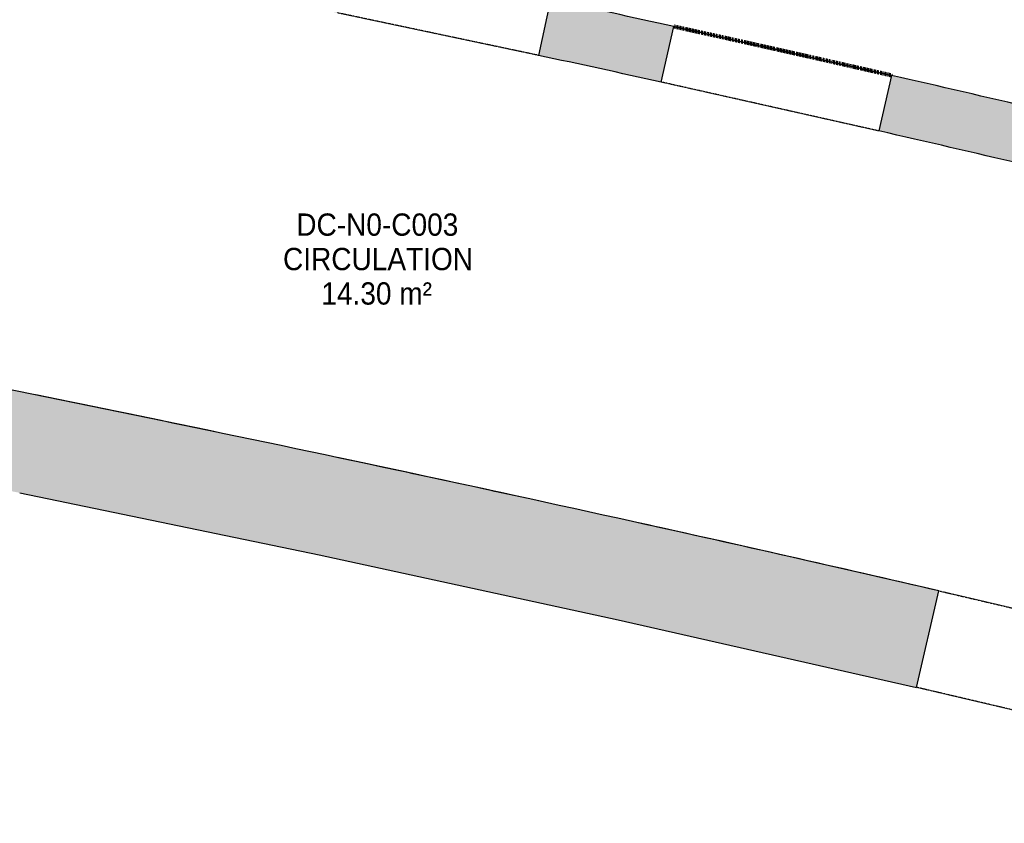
# Model space of a CAD drawing. Header units: millimetres. Extents: x -24070 to 30874, y -36590 to 4541.
# Tile 71 of 86: x 4799 to 8772, y -26829 to -23585. Entities that reach past the tile are written whole.
import ezdxf

# ---------------------------------------------------------------- set-up
doc = ezdxf.new("R2010")
doc.units = ezdxf.units.MM
doc.linetypes.add('Tiret', pattern=[2.5, 1.25, -1.25])
doc.linetypes.add('Tiret_2_', pattern=[2.5, 1.25, -1.25])
doc.layers.add('A-AREA', color=4, linetype='Tiret', lineweight=100, true_color=0x00ffff)
doc.layers.add('A-DOOR-HDLN', color=5, linetype='Tiret', lineweight=25, true_color=0x0000ff)
for name, color, linetype, lineweight in [('A-AREA-IDEN', 7, 'Continuous', 30), ('A-WALL-PATT', 7, 'Continuous', 25), ('BATIEMENT', 7, 'Continuous', 18), ('BATIMENT', 7, 'Continuous', 25), ('SOLS', 7, 'Continuous', 25)]:
    doc.layers.add(name, color=color, linetype=linetype, lineweight=lineweight)
doc.styles.add('Arial', font='arial.ttf', dxfattribs={"width": 0.9, "height": 90})

# ---------------------------------------------------------------- blocks, each defined once
blk = doc.blocks.new('B02_ARC_rvt-1-2021_015_1111_DCE_1_50_N0 FINI_PLB_EG')
at = {"layer": 'A-AREA'}
blk.add_arc((-16003.4, -130034.4), 108972.8, 77.104694, 77.577906, dxfattribs=at)
at = {"layer": 'SOLS'}
for start, end in [(78.229814, 78.545636), (77.673789, 78.023157), (76.978759, 77.50088)]:
    blk.add_arc((-22219.8, -158763.5), 136379.6, start, end, dxfattribs=at)
blk = doc.blocks.new('Ouverture en rectangle - Ouverture en rectangle _83x207_-3216016-2021_015_1111_DCE_1_50_N0 FINI_PLB_EG')
at = {"layer": 'A-DOOR-HDLN', "linetype": 'Tiret_2_'}
for p, q in [((-415, 115), (415, 115)), ((415, -115), (-415, -115))]:
    blk.add_line(p, q, dxfattribs=at)
blk = doc.blocks.new('Ouverture en rectangle - Ouverture en rectangle _90x207_-3216260-2021_015_1111_DCE_1_50_N0 FINI_PLB_EG')
at = {"layer": 'A-DOOR-HDLN', "linetype": 'Tiret_2_'}
for p, q in [((-450, 115), (450, 115)), ((450, -115), (-450, -115))]:
    blk.add_line(p, q, dxfattribs=at)
blk = doc.blocks.new('Ouverture en rectangle - Ouverture en rectangle _83x207_-3216357-2021_015_1111_DCE_1_50_N0 FINI_PLB_EG')
at = {"layer": 'A-DOOR-HDLN', "linetype": 'Tiret_2_'}
for p, q in [((-415, 200), (415, 200)), ((415, -200), (-415, -200))]:
    blk.add_line(p, q, dxfattribs=at)
blk = doc.blocks.new('B02_DC_STR_rvt-1-2021_015_1111_DCE_1_50_N0 FINI_PLB_EG')
at = {"layer": 'A-WALL-PATT', "true_color": 0x787878}
h = blk.add_hatch(color=8, dxfattribs=at)
h.paths.add_polyline_path([(11204.4, -24750.4), (11258.6, -24526.9), (10714.2, -24387.8), (10278.1, -24278.3), (10223.4, -24501.8), (10823.7, -24653), (11186.3, -24745.8)])
h.paths.add_polyline_path([(9417.2, -24304.7), (9471.8, -24081.2), (8841.8, -23931.9), (8316, -23810), (8265.6, -24034.4), (8894.3, -24180.4)])
h.paths.add_polyline_path([(7387.5, -23837.2), (7437.9, -23612.8), (7140.1, -23547.6), (6940.1, -23504.3), (6892.6, -23729.4), (7189.1, -23793.7)])
h.paths.add_polyline_path([(6080.5, -23557.7), (6128.1, -23332.7), (5379.4, -23180.3), (4720.3, -23050.4), (4677.5, -23276.3), (5424.7, -23423.9), (5821.9, -23505)])
h.paths.add_polyline_path([(3862, -23121.6), (3904.9, -22895.6), (3522.8, -22825.3), (3159.2, -22759.7), (3121.7, -22986.7), (3532.2, -23060.9), (3778.3, -23106.2)])
h = blk.add_hatch(color=8, dxfattribs=at)
h.paths.add_polyline_path([(10700.3, -26828.9), (10794.6, -26440.2), (9963.1, -26235.8), (9316.3, -26080.1), (9225, -26469.6), (9981.7, -26651.8)])
h.paths.add_polyline_path([(8416.9, -26280.1), (8508.2, -25890.7), (7213.2, -25598), (5991.5, -25333.6), (4729.3, -25073), (4651.7, -25465.4), (4800.1, -25495.4), (6007.1, -25745.8), (7251.2, -26016.1), (7865.5, -26155.2)])
at = {"layer": 'BATIEMENT', "lineweight": 25}
for p, q in [((6940.1, -23504.3), (6892.6, -23729.4)), ((7387.5, -23837.2), (7437.9, -23612.8)), ((8316, -23810), (8265.6, -24034.4)), ((8416.9, -26280.1), (8508.2, -25890.7))]:
    blk.add_line(p, q, dxfattribs=at)
at = {"layer": 'BATIEMENT', "lineweight": 25, "flags": 128}
blk.add_lwpolyline([(4798.7, -25495.1), (6007.1, -25745.8), (7213.2, -26007.5), (8416.9, -26280.1)], dxfattribs=at)
at = {"layer": 'BATIEMENT', "lineweight": 25}
for centre, radius, start, end in [((-16003.4, -130034.4), 108972.8, 77.577902, 77.845763), ((-16003.4, -130034.4), 108742.8, 77.578402, 77.845302), ((-16003.4, -130034.4), 108972.8, 76.480499, 77.104698), ((-16003.4, -130034.4), 108742.8, 76.48096, 77.104197), ((-22219.8, -158763.5), 136379.6, 76.978759, 78.603157)]:
    blk.add_arc(centre, radius, start, end, dxfattribs=at)
at = {"layer": 'BATIMENT', "color": 5, "lineweight": 25, "true_color": 0x0000ff}
for name, p, rotation in [('Ouverture en rectangle - Ouverture en rectangle _83x207_-3216016-2021_015_1111_DCE_1_50_N0 FINI_PLB_EG', (6510.3, -23531), 168.0639629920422), ('Ouverture en rectangle - Ouverture en rectangle _90x207_-3216260-2021_015_1111_DCE_1_50_N0 FINI_PLB_EG', (7851.8, -23823.6), 167.341299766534), ('Ouverture en rectangle - Ouverture en rectangle _83x207_-3216357-2021_015_1111_DCE_1_50_N0 FINI_PLB_EG', (8866.6, -26180.1), 346.804408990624)]:
    blk.add_blockref(name, p, dxfattribs=dict(at, rotation=rotation))

msp = doc.modelspace()

# ---------------------------------------------------------------- block references
at = {"lineweight": 5}
for name in ['B02_DC_STR_rvt-1-2021_015_1111_DCE_1_50_N0 FINI_PLB_EG', 'B02_ARC_rvt-1-2021_015_1111_DCE_1_50_N0 FINI_PLB_EG']:
    msp.add_blockref(name, (0, 0), dxfattribs=at)

# ---------------------------------------------------------------- texts
at = {"layer": 'A-AREA-IDEN', "color": 8, "true_color": 0x808080, "char_height": 90, "attachment_point": 1, "style": 'Arial'}
for s, insert, width in [('DC-N0-C003', (5914.7, -24367.4), 779.24), ('CIRCULATION', (5861.2, -24506.3), 905.506), ('14.30 m²', (6015.9, -24645.3), 530.316)]:
    msp.add_mtext(s, dxfattribs=dict(at, insert=insert, width=width))

doc.saveas('drawing.dxf')
